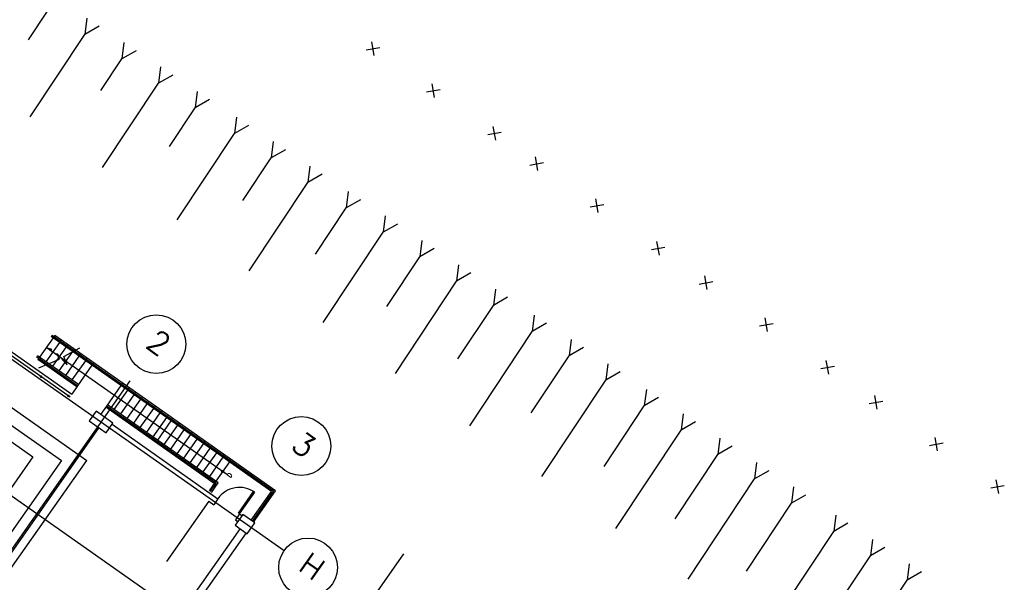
# Model space of a CAD drawing. Extents: x 312047 to 329088, y 8928324 to 8953812.
# Tile 59 of 125: x 319426 to 319460, y 8941023 to 8941042. Entities that reach past the tile are written whole.
import ezdxf

# ---------------------------------------------------------------- set-up
doc = ezdxf.new("R2010")
doc.units = 0
doc.header["$LTSCALE"] = 200
doc.header["$MEASUREMENT"] = 0
for name, pattern in [('CENTER2', [1.125, 0.75, -0.125, 0.125, -0.125]), ('CLINE', [3, 2.5, -0.25, 0, -0.25]), ('HIDDEN', [0.75, 0.5, -0.25]), ('LIN0', [0]), ('PHANTOM', [2.5, 1.25, -0.25, 0.25, -0.25, 0.25, -0.25]), ('TP2', [1.4, 1, -0.2, 0, -0.2])]:
    doc.linetypes.add(name, pattern=pattern)
for name, color, linetype in [('$PLN', 7, 'CONTINUOUS'), ('CERCA', 7, 'CONTINUOUS'), ('CONCRET', 1, 'CONTINUOUS'), ('EIX', 1, 'CENTER2'), ('ESQ', 3, 'CONTINUOUS'), ('HID', 3, 'CONTINUOUS'), ('JTX140', 10, 'LIN0'), ('MAL', 13, 'CONTINUOUS'), ('MCCAB', 2, 'CONTINUOUS'), ('MCCAB04', 10, 'CONTINUOUS'), ('MCCABT', 2, 'HIDDEN'), ('MEEQX', 8, 'CLINE'), ('MGC', 5, 'PHANTOM'), ('PAR', 5, 'CONTINUOUS'), ('PIS', 2, 'CONTINUOUS'), ('SIM', 7, 'CONTINUOUS'), ('TALUDES', 7, 'CONTINUOUS'), ('TXT02', 7, 'CONTINUOUS')]:
    doc.layers.add(name, color=color, linetype=linetype)
doc.layers.get('CONCRET').off()
doc.styles.add('140CL', font='simplex.shx')
doc.styles.add('60CL', font='SIMPLEX', dxfattribs={"height": 1.5, "bigfont": 'SIMP'})

# ---------------------------------------------------------------- blocks, each defined once
blk = doc.blocks.new('CERCA')
at = {"layer": 'CERCA'}
for p, q in [((133, -133), (-133, 133)), ((-133, -133), (133, 133))]:
    blk.add_line(p, q, dxfattribs=at)

msp = doc.modelspace()

# ---------------------------------------------------------------- linework, layer by layer
at = {"layer": '$PLN', "color": 2}
msp.add_line((319411.335, 8941002.156), (319428.584, 8941026.702), dxfattribs=at)
at = {"layer": 'EIX', "linetype": 'TP2'}
msp.add_line((319418.994, 8941035.09), (319435.293, 8941023.637), dxfattribs=at)
at = {"layer": 'EIX'}
for p, q in [((319430.052, 8941029.401), (319407.227, 8940996.918)), ((319415.047, 8940988.914), (319439.365, 8941023.521))]:
    msp.add_line(p, q, dxfattribs=at)
at = {"layer": 'ESQ'}
for p, q in [((319433.74, 8941024.911), (319434.258, 8941025.648)), ((319433.781, 8941024.883), (319434.299, 8941025.619)), ((319434.299, 8941025.619), (319434.258, 8941025.648)), ((319433.781, 8941024.883), (319433.74, 8941024.911))]:
    msp.add_line(p, q, dxfattribs=at)
at = {"layer": 'ESQ', "color": 1}
msp.add_arc((319433.781, 8941024.883), 0.9, 54.9044, 144.9044, dxfattribs=at)
at = {"layer": 'HID'}
msp.add_lwpolyline([(319422.579, 8941026.093), (319424.304, 8941028.548), (319426.758, 8941026.823), (319425.034, 8941024.369), (319424.568, 8941024.696)], dxfattribs=at)
for centre in [(319430.951, 8941030.653), (319435.881, 8941027.189), (319436.111, 8941023.062)]:
    msp.add_circle(centre, 1, dxfattribs=at)
at = {"layer": 'MAL'}
for p, q in [((319429.446, 8941027.929), (319433.045, 8941025.4)), ((319432.737, 8941025.311), (319431.3, 8941023.265)), ((319433.045, 8941025.4), (319432.901, 8941025.196)), ((319433.781, 8941024.883), (319433.637, 8941024.678)), ((319433.637, 8941024.678), (319433.719, 8941024.621)), ((319433.781, 8941024.883), (319433.863, 8941024.825)), ((319433.781, 8941024.883), (319433.863, 8941024.825)), ((319433.797, 8941024.383), (319430.462, 8941019.637)), ((319434.001, 8941024.239), (319430.666, 8941019.494))]:
    msp.add_line(p, q, dxfattribs=at)
at = {"layer": 'MAL', "linetype": 'Continuous'}
for p, q in [((319432.737, 8941025.311), (319432.901, 8941025.196)), ((319432.758, 8941025.601), (319433.045, 8941025.4)), ((319433.637, 8941024.678), (319433.719, 8941024.621)), ((319433.781, 8941024.883), (319433.863, 8941024.825))]:
    msp.add_line(p, q, dxfattribs=at)
at = {"layer": 'MAL'}
msp.add_lwpolyline([(319428.999, 8941027.815), (319425.607, 8941022.988)], dxfattribs=at)
at = {"layer": 'MCCAB'}
msp.add_line((319422.111, 8941033.144), (319428.074, 8941028.954), dxfattribs=at)
at = {"layer": 'MCCAB04'}
for points in [[(319428.671, 8941028.046), (319429.244, 8941027.643), (319429.475, 8941027.97), (319428.902, 8941028.372)], [(319433.633, 8941024.498), (319434.042, 8941024.211), (319434.301, 8941024.579), (319433.892, 8941024.866)]]:
    msp.add_lwpolyline(points, close=True, dxfattribs=at)
at = {"layer": 'MCCABT'}
for p, q in [((319422.979, 8941030.64), (319428.584, 8941026.702)), ((319424.001, 8941029.311), (319427.723, 8941026.695)), ((319427.723, 8941026.695), (319425.337, 8941023.3))]:
    msp.add_line(p, q, dxfattribs=at)
at = {"layer": 'MEEQX'}
for p, q in [((319422.6, 8941027.912), (319426.52, 8941025.158)), ((319424.656, 8941026.467), (319444.972, 8941012.191))]:
    msp.add_line(p, q, dxfattribs=at)
at = {"layer": 'MGC'}
msp.add_line((319422.048, 8941033.055), (319428.019, 8941028.859), dxfattribs=at)
at = {"layer": 'MGC', "const_width": 0.0445}
for points in [[(319427.019, 8941029.531, 1), (319427.045, 8941029.568, 1)], [(319427.949, 8941028.877, 1), (319427.975, 8941028.915, 1)]]:
    msp.add_lwpolyline(points, format="xyb", close=True, dxfattribs=at)
at = {"layer": 'PAR', "linetype": 'Continuous'}
msp.add_line((319433.781, 8941024.883), (319433.863, 8941024.825), dxfattribs=at)
at = {"layer": 'PIS'}
for p, q in [((319427.439, 8941030.867), (319426.979, 8941030.213)), ((319427.66, 8941030.712), (319427.2, 8941030.057)), ((319427.496, 8941030.949), (319427.467, 8941030.908)), ((319427.496, 8941030.949), (319427.467, 8941030.908)), ((319430.466, 8941028.862), (319427.496, 8941030.949)), ((319427.717, 8941030.794), (319427.688, 8941030.753)), ((319427.938, 8941030.639), (319427.909, 8941030.598)), ((319427.881, 8941030.557), (319427.421, 8941029.902)), ((319428.101, 8941030.402), (319427.642, 8941029.747)), ((319428.159, 8941030.483), (319428.13, 8941030.442)), ((319428.38, 8941030.328), (319428.351, 8941030.287)), ((319426.95, 8941030.172), (319426.921, 8941030.131)), ((319426.95, 8941030.172), (319426.921, 8941030.131)), ((319428.247, 8941029.199), (319426.921, 8941030.131)), ((319427.171, 8941030.017), (319427.142, 8941029.976)), ((319428.322, 8941030.246), (319427.862, 8941029.592)), ((319428.543, 8941030.091), (319428.083, 8941029.437)), ((319428.601, 8941030.173), (319428.572, 8941030.132)), ((319428.822, 8941030.018), (319428.793, 8941029.977)), ((319427.392, 8941029.861), (319427.363, 8941029.82)), ((319427.613, 8941029.706), (319427.584, 8941029.665)), ((319428.764, 8941029.936), (319428.275, 8941029.24)), ((319427.834, 8941029.551), (319427.805, 8941029.51)), ((319428.055, 8941029.396), (319428.026, 8941029.355)), ((319429.804, 8941029.328), (319429.775, 8941029.287)), ((319428.275, 8941029.24), (319428.074, 8941028.954)), ((319429.746, 8941029.246), (319429.257, 8941028.55)), ((319429.967, 8941029.091), (319429.507, 8941028.436)), ((319430.024, 8941029.172), (319429.996, 8941029.132)), ((319430.245, 8941029.017), (319430.217, 8941028.976)), ((319430.188, 8941028.935), (319429.728, 8941028.281)), ((319430.409, 8941028.78), (319429.949, 8941028.126)), ((319430.63, 8941028.625), (319430.17, 8941027.97)), ((319430.466, 8941028.862), (319430.438, 8941028.821)), ((319435.007, 8941025.671), (319430.466, 8941028.862)), ((319430.687, 8941028.707), (319430.658, 8941028.666)), ((319430.687, 8941028.707), (319430.658, 8941028.666)), ((319429.257, 8941028.55), (319429.056, 8941028.264)), ((319429.891, 8941028.044), (319429.229, 8941028.51)), ((319429.478, 8941028.395), (319429.449, 8941028.354)), ((319430.851, 8941028.47), (319430.391, 8941027.815)), ((319431.072, 8941028.315), (319430.612, 8941027.66)), ((319430.908, 8941028.552), (319430.879, 8941028.511)), ((319431.129, 8941028.396), (319431.1, 8941028.355)), ((319429.699, 8941028.24), (319429.67, 8941028.199)), ((319429.92, 8941028.085), (319429.891, 8941028.044)), ((319432.919, 8941025.917), (319429.891, 8941028.044)), ((319431.292, 8941028.159), (319430.832, 8941027.505)), ((319431.448, 8941028.05), (319430.988, 8941027.395)), ((319431.35, 8941028.241), (319431.321, 8941028.2)), ((319431.505, 8941028.132), (319431.477, 8941028.091)), ((319431.726, 8941027.977), (319431.698, 8941027.936)), ((319430.141, 8941027.93), (319430.112, 8941027.889)), ((319430.141, 8941027.93), (319430.112, 8941027.889)), ((319430.362, 8941027.774), (319430.333, 8941027.733)), ((319430.583, 8941027.619), (319430.554, 8941027.578)), ((319431.669, 8941027.895), (319431.209, 8941027.24)), ((319431.89, 8941027.74), (319431.43, 8941027.085)), ((319431.947, 8941027.821), (319431.918, 8941027.78)), ((319432.168, 8941027.666), (319432.139, 8941027.625)), ((319430.804, 8941027.464), (319430.775, 8941027.423)), ((319430.959, 8941027.355), (319430.93, 8941027.314)), ((319432.111, 8941027.584), (319431.651, 8941026.93)), ((319432.332, 8941027.429), (319431.872, 8941026.775)), ((319432.389, 8941027.511), (319432.36, 8941027.47)), ((319432.61, 8941027.356), (319432.581, 8941027.315)), ((319431.18, 8941027.199), (319431.151, 8941027.158)), ((319431.401, 8941027.044), (319431.372, 8941027.003)), ((319432.552, 8941027.274), (319432.092, 8941026.619)), ((319432.773, 8941027.119), (319432.313, 8941026.464)), ((319432.994, 8941026.963), (319432.534, 8941026.309)), ((319432.831, 8941027.2), (319432.802, 8941027.16)), ((319433.052, 8941027.045), (319433.023, 8941027.004)), ((319431.622, 8941026.889), (319431.593, 8941026.848)), ((319431.843, 8941026.734), (319431.814, 8941026.693)), ((319433.215, 8941026.808), (319432.755, 8941026.154)), ((319433.436, 8941026.653), (319432.976, 8941025.998)), ((319433.273, 8941026.89), (319433.244, 8941026.849)), ((319433.494, 8941026.735), (319433.465, 8941026.694)), ((319432.064, 8941026.578), (319432.035, 8941026.537)), ((319432.285, 8941026.423), (319432.256, 8941026.382)), ((319432.506, 8941026.268), (319432.477, 8941026.227)), ((319432.726, 8941026.113), (319432.698, 8941026.072)), ((319432.947, 8941025.957), (319432.746, 8941025.671)), ((319432.947, 8941025.957), (319432.861, 8941025.835)), ((319434.26, 8941024.607), (319435.007, 8941025.671))]:
    msp.add_line(p, q, dxfattribs=at)
at = {"layer": 'SIM'}
for p, q in [((319427.376, 8941030.911), (319427.405, 8941030.952)), ((319430.491, 8941028.723), (319427.376, 8941030.911)), ((319430.519, 8941028.764), (319427.405, 8941030.952)), ((319427.66, 8941030.143), (319427.569, 8941030.333)), ((319427.569, 8941030.333), (319427.918, 8941029.947)), ((319427.81, 8941030.235), (319428.355, 8941030.529)), ((319426.888, 8941030.216), (319426.916, 8941030.257)), ((319428.275, 8941029.24), (319426.888, 8941030.216)), ((319428.304, 8941029.281), (319426.916, 8941030.257)), ((319426.958, 8941029.846), (319427.66, 8941030.143)), ((319427.918, 8941029.947), (319427.81, 8941030.235)), ((319434.868, 8941025.647), (319430.491, 8941028.723)), ((319434.938, 8941025.659), (319430.519, 8941028.764)), ((319430.002, 8941028.027), (319429.257, 8941028.55)), ((319430.031, 8941028.068), (319429.286, 8941028.591)), ((319432.988, 8941025.929), (319430.002, 8941028.027)), ((319433.058, 8941025.941), (319430.031, 8941028.068)), ((319432.828, 8941025.614), (319433.058, 8941025.941)), ((319432.787, 8941025.642), (319432.988, 8941025.929)), ((319434.178, 8941024.665), (319434.868, 8941025.647)), ((319434.219, 8941024.636), (319434.938, 8941025.659))]:
    msp.add_line(p, q, dxfattribs=at)
at = {"layer": 'TALUDES', "color": 2}
for p, q in [((319426.606, 8941041.001), (319427.276, 8941042.01)), ((319428.594, 8941041.735), (319428.525, 8941041.18)), ((319429.01, 8941041.459), (319428.525, 8941041.18)), ((319426.667, 8941038.379), (319428.525, 8941041.18)), ((319429.843, 8941040.906), (319429.775, 8941040.351)), ((319429.062, 8941039.276), (319429.775, 8941040.351)), ((319430.26, 8941040.629), (319429.775, 8941040.351)), ((319431.093, 8941040.077), (319431.025, 8941039.522)), ((319431.51, 8941039.8), (319431.025, 8941039.522)), ((319429.122, 8941036.654), (319431.025, 8941039.522)), ((319432.343, 8941039.247), (319432.275, 8941038.692)), ((319431.398, 8941037.371), (319432.275, 8941038.692)), ((319432.76, 8941038.971), (319432.275, 8941038.692)), ((319433.671, 8941038.366), (319433.603, 8941037.811)), ((319434.088, 8941038.09), (319433.603, 8941037.811)), ((319431.654, 8941034.875), (319433.603, 8941037.811)), ((319434.921, 8941037.537), (319434.853, 8941036.982)), ((319435.338, 8941037.26), (319434.853, 8941036.982)), ((319433.893, 8941035.535), (319434.853, 8941036.982)), ((319436.171, 8941036.707), (319436.103, 8941036.152)), ((319436.587, 8941036.431), (319436.103, 8941036.152)), ((319434.11, 8941033.149), (319436.103, 8941036.152)), ((319437.478, 8941035.839), (319437.41, 8941035.285)), ((319437.895, 8941035.563), (319437.41, 8941035.285)), ((319436.368, 8941033.714), (319437.41, 8941035.285)), ((319438.728, 8941035.01), (319438.66, 8941034.455)), ((319439.145, 8941034.734), (319438.66, 8941034.455)), ((319436.622, 8941031.384), (319438.66, 8941034.455)), ((319439.978, 8941034.181), (319439.91, 8941033.626)), ((319440.395, 8941033.904), (319439.91, 8941033.626)), ((319438.787, 8941031.933), (319439.91, 8941033.626)), ((319441.228, 8941033.351), (319441.16, 8941032.797)), ((319441.645, 8941033.075), (319441.16, 8941032.797)), ((319439.078, 8941029.658), (319441.16, 8941032.797)), ((319442.478, 8941032.522), (319442.41, 8941031.967)), ((319441.206, 8941030.153), (319442.41, 8941031.967)), ((319442.895, 8941032.246), (319442.41, 8941031.967)), ((319443.802, 8941031.643), (319443.734, 8941031.088)), ((319444.219, 8941031.367), (319443.734, 8941031.088)), ((319441.606, 8941027.882), (319443.734, 8941031.088)), ((319445.052, 8941030.814), (319444.984, 8941030.259)), ((319445.469, 8941030.537), (319444.984, 8941030.259)), ((319443.697, 8941028.32), (319444.984, 8941030.259)), ((319446.302, 8941029.985), (319446.234, 8941029.43)), ((319446.718, 8941029.708), (319446.234, 8941029.43)), ((319444.061, 8941026.156), (319446.234, 8941029.43)), ((319447.61, 8941029.117), (319447.541, 8941028.562)), ((319448.026, 8941028.84), (319447.541, 8941028.562)), ((319446.172, 8941026.499), (319447.541, 8941028.562)), ((319448.859, 8941028.287), (319448.791, 8941027.733)), ((319449.276, 8941028.011), (319448.791, 8941027.733)), ((319446.574, 8941024.391), (319448.791, 8941027.733)), ((319450.109, 8941027.458), (319450.041, 8941026.903)), ((319450.526, 8941027.182), (319450.041, 8941026.903)), ((319448.592, 8941024.719), (319450.041, 8941026.903)), ((319451.359, 8941026.629), (319451.291, 8941026.074)), ((319451.776, 8941026.352), (319451.291, 8941026.074)), ((319449.029, 8941022.665), (319451.291, 8941026.074)), ((319452.609, 8941025.799), (319452.541, 8941025.244)), ((319453.026, 8941025.523), (319452.541, 8941025.244)), ((319451.011, 8941022.939), (319452.541, 8941025.244)), ((319454.047, 8941024.845), (319453.979, 8941024.29)), ((319451.761, 8941020.948), (319453.979, 8941024.29)), ((319454.464, 8941024.569), (319453.979, 8941024.29)), ((319455.297, 8941024.016), (319455.229, 8941023.461)), ((319455.714, 8941023.739), (319455.229, 8941023.461)), ((319453.779, 8941021.276), (319455.229, 8941023.461)), ((319456.547, 8941023.186), (319456.479, 8941022.631)), ((319454.942, 8941020.315), (319456.479, 8941022.631)), ((319456.963, 8941022.91), (319456.479, 8941022.631))]:
    msp.add_line(p, q, dxfattribs=at)
at = {"layer": 'TXT02'}
for p, q in [((319433.345, 8941026.228), (319427.209, 8941030.54)), ((319427.209, 8941030.54), (319427.388, 8941030.479)), ((319427.388, 8941030.479), (319427.346, 8941030.419))]:
    msp.add_line(p, q, dxfattribs=at)
msp.add_circle((319433.206, 8941026.326), 0.0352, dxfattribs=at)

# ---------------------------------------------------------------- block references
at = {"layer": 'CONCRET', "xscale": 0.001249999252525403, "yscale": 0.001250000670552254, "zscale": 0.00125, "rotation": 325.2196655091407}
for p in [(319438.315, 8941040.695), (319440.368, 8941039.269), (319442.448, 8941037.823), (319443.88, 8941036.784), (319445.934, 8941035.358), (319448.013, 8941033.912), (319449.637, 8941032.739), (319451.69, 8941031.313), (319453.77, 8941029.867), (319455.415, 8941028.679), (319457.469, 8941027.253), (319459.548, 8941025.807)]:
    msp.add_blockref('CERCA', p, dxfattribs=at)

# ---------------------------------------------------------------- texts
at = {"layer": 'JTX140', "style": '140CL'}
for s, p in [('2', (319430.552, 8941030.579)), ('3', (319435.481, 8941027.115)), ('H', (319435.737, 8941022.996))]:
    msp.add_text(s, height=0.76, rotation=324.9044, dxfattribs=at).set_placement(p)
at = {"layer": 'TXT02', "style": '60CL', "text_generation_flag": 2}
msp.add_text('D', height=0.15, rotation=234.9044, dxfattribs=at).set_placement((319433.346, 8941026.186))

doc.saveas('drawing.dxf')
